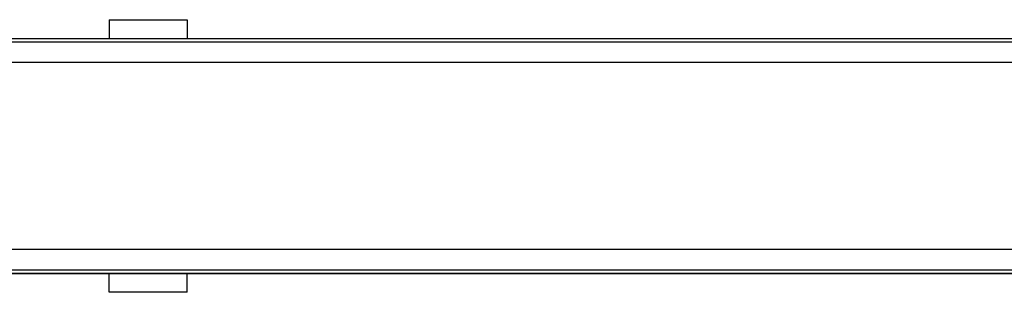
# Model space of a CAD drawing. Header units: millimetres. Extents: x 0 to 420, y 0 to 297.
# Tile 3 of 14: x 130 to 198, y 99 to 118. Entities that reach past the tile are written whole.
import ezdxf

# ---------------------------------------------------------------- set-up
doc = ezdxf.new("R2010")
doc.units = ezdxf.units.MM

msp = doc.modelspace()

# ---------------------------------------------------------------- linework, layer by layer
at = {"color": 7, "linetype": 'Continuous', "lineweight": 25}
for p, q in [((136.5977, 118.0507), (136.5977, 116.7647)), ((136.5977, 118.0507), (141.956, 118.0507)), ((141.956, 118.0507), (141.956, 116.7647)), ((70.5834, 116.7647), (199.7185, 116.7647)), ((217.401, 116.4968), (60.9384, 116.4968)), ((219.5443, 115.1036), (58.7951, 115.1036)), ((219.5443, 102.2437), (58.7951, 102.2437)), ((60.9384, 100.8505), (217.401, 100.8505)), ((199.7185, 100.5826), (70.5834, 100.5826)), ((136.5977, 99.2966), (136.5977, 100.5826)), ((141.956, 99.2966), (141.956, 100.5826)), ((141.956, 99.2966), (136.5977, 99.2966))]:
    msp.add_line(p, q, dxfattribs=at)
at = {"color": 7, "linetype": 'Continuous'}
for p, q in [((63.0818, 116.7647), (215.2576, 116.7647)), ((63.0818, 100.5826), (215.2576, 100.5826))]:
    msp.add_line(p, q, dxfattribs=at)

doc.saveas('drawing.dxf')
